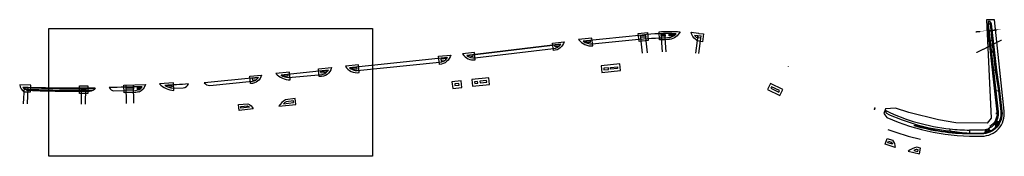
# Model space of a CAD drawing. Header units: feet. Extents: x 0 to 2468915, y 11 to 265913.
# Tile 6 of 7: x 2466551 to 2468915, y 263282 to 263610. Entities that reach past the tile are written whole.
import ezdxf

# ---------------------------------------------------------------- set-up
doc = ezdxf.new("R2010")
doc.units = ezdxf.units.FT
doc.header["$MEASUREMENT"] = 0
doc.linetypes.add('4', pattern=[0.22000000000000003, 0.1, -0.04, 0.04, -0.04])
doc.linetypes.add('constlimit', pattern=[0])
for name, color, linetype in [('0-Aerial', 7, 'Continuous'), ('0-Driveway_Align', 7, 'Continuous'), ('PS_P_Object', 92, 'Continuous'), ('PV_P_Curb', 120, 'Continuous'), ('PV_P_Curb_Ramp', 120, 'Continuous'), ('PV_P_Drive', 230, 'Continuous'), ('PV_P_Dumped_Rock_Fill', 150, 'Continuous'), ('PV_P_Saw_Cut_Line', 62, 'Continuous'), ('PV_P_Walk', 231, 'Continuous'), ('RW_P_Const_Limits', 120, 'constlimit')]:
    doc.layers.add(name, color=color, linetype=linetype)
doc.layers.add('QTY_Walk', color=231, linetype='Continuous', transparency=0.6)
for name, color, linetype, plot in [('SC_Scratch1', 11, 'Continuous', False), ('SC_Scratch3', 140, 'Continuous', False), ('SC_Scratch4', 80, 'Continuous', False)]:
    doc.layers.add(name, color=color, linetype=linetype, plot=plot)
picture_1 = doc.add_image_def('image1.png', size_in_pixel=(1787, 705))

msp = doc.modelspace()

# ---------------------------------------------------------------- hatches: boundary and pattern name
at = {"layer": 'PV_P_Curb_Ramp'}
h = msp.add_hatch(dxfattribs=at)
h.set_pattern_fill('HEX', color=256, angle=38.40767734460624)
h.set_pattern_definition([(38.40767734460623, (697864.5802267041, -1476792.946013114), (-0.1345051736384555, 0.1696565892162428), [0.125, -0.25]), (158.4076773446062, (697864.5802267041, -1476792.946013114), (-0.07967432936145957, -0.2013131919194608), [0.125, -0.2499999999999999]), (98.40767734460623, (697864.6781779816, -1476792.868356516), (-0.214179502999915, -0.03165660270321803), [0.125, -0.25])])
h.paths.add_polyline_path([(2468901.142262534, 263360.8204239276), (2468899.456244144, 263361.89622223), (2468897.304647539, 263358.5241854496), (2468898.990665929, 263357.4483871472)])
h = msp.add_hatch(dxfattribs=at)
h.set_pattern_fill('HEX', color=256)
h.set_pattern_definition([(0, (0, 0), (0, 0.2165063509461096), [0.125, -0.25]), (120, (0, 0), (-0.1875, -0.1082531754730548), [0.125, -0.25]), (59.99999999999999, (0.125, 0), (-0.1875, 0.1082531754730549), [0.125, -0.25])])
h.paths.add_polyline_path([(2468877.071388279, 263342.7678871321), (2468873.290487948, 263341.4622100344), (2468873.943326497, 263339.5717598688), (2468877.724226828, 263340.8774369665)])
at = {"layer": 'PV_P_Dumped_Rock_Fill', "transparency": 33554559}
h = msp.add_hatch(dxfattribs=at)
h.set_pattern_fill('GRAVEL', color=256, scale=5)
h.set_pattern_definition([(228.012787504, (3.6, 5), (-40.00000000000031, -45.00000000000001), [0.67268, -66.5954402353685]), (184.969740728, (3.15, 4.5), (59.99999999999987, 5.000000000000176), [1.15434, -114.27962380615]), (132.510447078, (2, 4.4), (50.00000000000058, -54.99999999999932), [0.8139400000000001, -80.5801629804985]), (267.273689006, (0.05, 3.15), (5.000000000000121, 100.0000000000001), [1.05119, -104.067790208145]), (292.833654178, (0, 2.1), (-24.99999999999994, 60.00000000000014), [1.030775, -102.0468656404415]), (357.273689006, (0.4, 1.15), (-100.0000000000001, 5.000000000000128), [1.05119, -104.067790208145]), (37.6942404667, (1.45, 1.1), (-64.99999999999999, -49.99999999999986), [1.390145, -137.62424274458]), (72.2553283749, (2.55, 1.95), (35.00000000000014, 110), [1.31244, -129.9316074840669]), (121.429565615, (2.95, 3.2), (-40.0000000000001, 64.99999999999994), [1.05475, -104.420365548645]), (175.236358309, (2.4, 4.1), (54.99999999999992, -5.00000000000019), [1.20416, -59.0038128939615]), (222.397437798, (1.2, 4.2), (-59.99999999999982, -54.99999999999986), [1.55724, -154.1668750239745]), (138.814074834, (5, 3.1), (-35.00000000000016, 30), [0.5315049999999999, -52.61922406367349]), (171.46923439, (4.600000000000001, 3.45), (64.99999999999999, -9.999999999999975), [1.011185, -100.107557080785]), (225, (3.6, 3.6), (-5.551115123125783e-16, -4.999999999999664), [0.707105, -6.3639628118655]), (203.198590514, (3.25, 4.2), (24.99999999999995, 9.999999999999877), [0.38079, -37.6980755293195]), (291.801409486, (2.9, 4.050000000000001), (-4.99999999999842, 15.00000000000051), [0.538515, -26.3873090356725]), (30.96375653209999, (3.1, 3.55), (15.00000000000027, 9.999999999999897), [0.874645, -28.2801144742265]), (161.565051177, (3.85, 4), (10.00000000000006, -4.999999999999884), [0.632455, -15.178933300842]), (16.389540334, (0, 4.050000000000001), (49.99999999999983, 15.00000000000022), [0.886, -87.714225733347]), (70.3461759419, (0.8500000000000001, 4.3), (-20.0000000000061, -55.00000000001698), [0.7433049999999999, -73.58703873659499]), (293.198590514, (3.85, 5), (-9.999999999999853, 24.99999999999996), [0.761575, -37.3172905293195]), (343.610459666, (4.149999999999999, 4.3), (-49.99999999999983, 15.00000000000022), [0.8859999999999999, -87.71422573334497]), (339.44395478, (0, 0.95), (-25.00000000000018, 10.00000000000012), [0.8543999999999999, -41.86561872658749]), (294.775140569, (0.8, 0.65), (-25.00000000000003, 55.00000000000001), [0.71589, -70.87321531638]), (66.8014094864, (3.9, 0), (9.999999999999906, 24.99999999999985), [0.761575, -37.3172905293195]), (17.3540246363, (4.2, 0.7000000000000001), (-64.99999999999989, -19.99999999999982), [0.838155, -82.97711807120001]), (69.44395478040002, (1.45, 0), (-10.00000000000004, -24.99999999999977), [0.4272, -42.29281872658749]), (101.309932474, (3.6, 0), (-4.999999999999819, 20.00000000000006), [0.25495, -25.240147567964]), (165.963756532, (3.55, 0.25), (14.99999999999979, -5.000000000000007), [1.030775, -19.5847531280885]), (186.009005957, (2.55, 0.5), (50.00000000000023, 4.999999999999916), [0.9552499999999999, -94.56961587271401]), (303.690067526, (3.1, 3.1), (-4.999999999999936, 9.999999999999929), [0.7211099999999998, -17.30664637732]), (353.157226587, (3.5, 2.5), (85.00000000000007, -10.00000000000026), [1.25897, -124.6378131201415]), (60.9453959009, (4.75, 2.35), (-19.99999999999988, -34.99999999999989), [0.51478, -50.963370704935]), (90, (5, 2.8), (-4.999999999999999, 5), [0.3, -4.699999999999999]), (120.256437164, (2.45, 0.65), (20.00000000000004, -35.00000000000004), [0.69462, -68.76759994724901]), (48.01278750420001, (2.1, 1.25), (40, 44.99999999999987), [1.34536, -65.92276023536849]), (0, (3, 2.25), (5, 5), [1.3, -3.7]), (325.3048464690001, (4.3, 2.25), (50.0000000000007, -34.99999999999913), [0.7905699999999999, -78.26637150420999]), (254.054604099, (4.95, 1.8), (-5.000000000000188, -20.00000000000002), [0.72801, -35.6725394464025]), (207.645975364, (4.75, 1.1), (-94.99999999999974, -50.00000000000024), [1.185325, -117.347370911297]), (175.42607874, (3.7, 0.55), (-64.99999999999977, 5.000000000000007), [1.253995, -124.1453670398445])])
edge = h.paths.add_edge_path()
edge.add_line((2468884.273007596, 263533.4829135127), (2468881.184895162, 263533.16124399))
edge.add_line((2468881.184895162, 263533.16124399), (2468881.388798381, 263532.7355357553))
edge.add_line((2468881.388798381, 263532.7355357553), (2468881.241310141, 263532.6676019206))
edge.add_line((2468881.241310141, 263532.6676019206), (2468892.001532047, 263438.5135623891))
edge.add_line((2468892.001532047, 263438.5135623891), (2468897.491653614, 263388.6430816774))
edge.add_arc((2468860.713842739, 263384.594300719), 36.99999999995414, -57.81935841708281, 6.282257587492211, ccw=False)
edge.add_line((2468880.419685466, 263353.278493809), (2468884.940970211, 263352.7659125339))
edge.add_arc((2468860.713842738, 263384.594300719), 40.00000000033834, 307.2776594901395, 366.2822575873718)
edge.add_line((2468900.473638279, 263388.9713612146), (2468895.030846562, 263438.4119129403))
edge.add_line((2468895.030846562, 263438.4119129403), (2468889.385972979, 263488.3033720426))
edge.add_line((2468889.385972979, 263488.3033720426), (2468884.273007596, 263533.4829135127))

# ---------------------------------------------------------------- linework, layer by layer
at = {"layer": '0-Driveway_Align', "linetype": '4'}
msp.add_lwpolyline([(2468847.208641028, 263581.0367572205), (2468906.400484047, 263586.5819625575)], dxfattribs=at)
at = {"layer": '0-Driveway_Align', "linetype": '4', "elevation": 1246.86644}
msp.add_lwpolyline([(2468849.068724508, 263531.3521202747), (2468908.20429054, 263561.1626494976)], dxfattribs=at)
at = {"layer": 'PS_P_Object'}
for points in [[(2468895.119966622, 263385.4117664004), (2468899.11830641, 263385.2965321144)], [(2468896.461768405, 263383.3722645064), (2468896.519385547, 263385.3714344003)], [(2468897.661270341, 263383.3376942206), (2468897.718887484, 263385.3368641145)]]:
    msp.add_lwpolyline(points, dxfattribs=at)
at = {"layer": 'PV_P_Curb'}
msp.add_lwpolyline([(2468882.289826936, 263599.9165437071), (2468894.84996914, 263488.9317388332), (2468902.484636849, 263439.2432521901), (2468907.928599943, 263389.7920600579, -0.4459481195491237), (2468860.833794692, 263337.0944521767), (2468831.541790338, 263337.113622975)], format="xyb", dxfattribs=at)
for points in [[(2468882.289826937, 263599.9165437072), (2468881.792998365, 263599.8603176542)], [(2468699.659215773, 263356.5468530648), (2468699.798846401, 263357.0269608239)]]:
    msp.add_lwpolyline(points, dxfattribs=at)
for radius in [476, 475.5]:
    msp.add_arc((2468834.307352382, 263813.1055889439), radius, 253.5681767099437, 269.6671094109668, dxfattribs=at)
at = {"layer": 'PV_P_Curb_Ramp'}
for points in [[(2468121.201438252, 263571.0053680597), (2468110.869156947, 263570.7907020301), (2468110.786069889, 263574.7898390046), (2468126.312131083, 263574.9988901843, -0.05752154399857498)], [(2467844.88807692, 263545.6172765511), (2467836.521696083, 263544.6257082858), (2467836.050918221, 263548.5979077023), (2467849.489402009, 263550.1906123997, -0.06805702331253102)], [(2467911.595486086, 263554.2354513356, -0.0516257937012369), (2467905.224809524, 263557.5915838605), (2467920.738082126, 263559.2124941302), (2467921.153760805, 263555.2341513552)], [(2467571.463993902, 263512.1239426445, 0.06677393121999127), (2467576.308131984, 263516.6238439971), (2467562.611382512, 263515.265832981), (2467563.006041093, 263511.2853500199)], [(2467631.029493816, 263520.2711455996, -0.06445206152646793), (2467625.112970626, 263523.5979251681), (2467638.680305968, 263525.2059011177), (2467639.15108383, 263521.2337017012)], [(2467350.040604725, 263490.1701643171, -0.06265162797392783), (2467344.05126718, 263493.5959437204), (2467359.955802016, 263495.1728531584), (2467360.350460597, 263491.1923701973)], [(2467119.370510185, 263466.0145557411, 0.07861462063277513), (2467123.528861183, 263470.444535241), (2467109.337455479, 263469.0434877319), (2467109.730445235, 263465.0628396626)], [(2467186.286934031, 263473.2863269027, -0.0446555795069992), (2467179.198506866, 263476.6156441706), (2467194.559269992, 263478.109945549), (2467194.946563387, 263474.128739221)], [(2467287.137447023, 263483.0971064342), (2467274.631146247, 263481.8804883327), (2467274.243852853, 263485.8616946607), (2467291.284320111, 263487.5193983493, -0.07147560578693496)], [(2466907.647397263, 263448.1732664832, -0.04507280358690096), (2466900.04790741, 263451.8113694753), (2466911.941496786, 263452.3850345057), (2466915.847806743, 263452.5734480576), (2466916.040515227, 263448.5780928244)], [(2467097.912587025, 263403.1570511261, -0.07861462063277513), (2467102.875403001, 263399.6517609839), (2467082.365282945, 263397.5180285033), (2467081.951384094, 263401.4965568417)], [(2467191.038875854, 263413.0491918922, 0.0446555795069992), (2467184.801742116, 263408.3133375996), (2467208.861125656, 263410.9799039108), (2467208.408697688, 263414.954235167)], [(2468643.708759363, 263316.0936496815, -0.07861462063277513), (2468646.72321355, 263310.8182665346), (2468635.5577614, 263314.586888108), (2468636.865462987, 263318.3670887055)], [(2468705.233219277, 263298.5820508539, 0.0446555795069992), (2468697.783857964, 263296.1660274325), (2468707.521470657, 263293.9158508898), (2468708.403967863, 263297.817286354)]]:
    msp.add_lwpolyline(points, format="xyb", close=True, dxfattribs=at)
for points in [[(2468179.733729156, 263571.050540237), (2468171.51870741, 263572.211460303, 0.07106649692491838), (2468175.507425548, 263567.6081798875), (2468179.281264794, 263567.07498576), (2468179.733729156, 263571.050540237)], [(2466833.79838453, 263447.1022812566), (2466841.589483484, 263447.2160830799, -0.06835161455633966), (2466836.856484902, 263443.1465231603), (2466833.856804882, 263443.1027078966)], [(2466833.856804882, 263443.1027078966), (2466837.057624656, 263442.6813689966, 0.08493433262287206), (2466842.897789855, 263448.0094590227, 0.01265496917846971), (2466843.493727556, 263448.8124896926), (2466842.878818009, 263448.8124896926, -0.01202341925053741), (2466842.203712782, 263447.9402620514)], [(2466837.057624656, 263442.6813689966, -0.01426988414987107), (2466836.202590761, 263442.1627968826), (2466835.394832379, 263442.2771078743, 0.01109050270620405), (2466836.27690287, 263442.7841390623)], [(2466836.27690287, 263442.7841390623, 0.007450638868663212), (2466836.856484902, 263443.1465231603)], [(2466842.203712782, 263447.9402620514, -0.0103509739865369), (2466841.589483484, 263447.2160830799)], [(2468894.825627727, 263356.7691828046, 0.05152074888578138), (2468900.05154909, 263364.8938587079, 0.05144429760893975)], [(2468870.257602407, 263341.6270699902, 0.05148432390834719), (2468879.39396226, 263344.7441729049, 0.05144429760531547)]]:
    msp.add_lwpolyline(points, format="xyb", dxfattribs=at)
for points in [[(2466833.79838453, 263447.1022812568), (2466842.897789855, 263448.0094590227)], [(2466833.856804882, 263443.1027078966), (2466833.79838453, 263447.1022812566)], [(2466836.856484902, 263443.1465231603), (2466837.755347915, 263443.1465231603)], [(2466841.589483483, 263447.2160830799), (2466842.259829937, 263447.2258745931)], [(2468880.669164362, 263342.0409795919), (2468877.697095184, 263348.3787082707)], [(2468897.143612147, 263354.8874726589), (2468891.703751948, 263359.3034816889)], [(2468898.960263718, 263357.2774326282), (2468893.235616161, 263361.3062296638)], [(2468894.825627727, 263356.7691828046), (2468895.400547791, 263352.8794383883)], [(2468901.312468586, 263360.9141068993), (2468895.25809688, 263364.4276325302)], [(2468902.741552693, 263363.5545384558), (2468896.475259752, 263366.6744499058)], [(2468897.304647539, 263358.5241854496), (2468899.456244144, 263361.89622223), (2468901.142262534, 263360.8204239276), (2468898.990665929, 263357.4483871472), (2468897.304647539, 263358.5241854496)], [(2468900.05154909, 263364.8938587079), (2468903.87578567, 263365.991970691)], [(2468870.257602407, 263341.6270699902), (2468868.28353369, 263338.2078826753)], [(2468870.904981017, 263338.7124884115), (2468869.387151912, 263345.5459498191)], [(2468873.813297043, 263339.4566856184), (2468871.830362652, 263346.1699539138)], [(2468873.290487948, 263341.4622100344), (2468877.071388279, 263342.7678871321), (2468877.724226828, 263340.8774369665), (2468873.943326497, 263339.5717598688), (2468873.290487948, 263341.4622100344)], [(2468877.912302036, 263340.8540103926), (2468875.350829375, 263347.3685217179)], [(2468879.400165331, 263344.7470308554), (2468883.052826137, 263343.2425193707)]]:
    msp.add_lwpolyline(points, dxfattribs=at)
at = {"layer": 'PV_P_Drive'}
for points in [[(2468886.256596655, 263560.4187590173), (2468881.792998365, 263599.8603176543), (2468876.824712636, 263599.2980571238), (2468873.74051571, 263598.9490573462), (2468878.20363071, 263559.5074116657)], [(2468878.203642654, 263559.5073061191), (2468881.184895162, 263533.16124399), (2468884.273007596, 263533.4829135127), (2468889.572340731, 263531.1199498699), (2468886.25658471, 263560.4188645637), (2468878.203631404, 263559.5074055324)]]:
    msp.add_lwpolyline(points, close=True, dxfattribs=at)
for points in [[(2468881.792998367, 263599.8603176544), (2468882.289826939, 263599.9165437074)], [(2468878.203631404, 263559.5074055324), (2468886.753425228, 263560.4749850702)], [(2468889.235005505, 263534.1007349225), (2468889.731205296, 263534.1625170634)], [(2468889.403673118, 263532.6103423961), (2468889.899872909, 263532.6721245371)], [(2468889.572340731, 263531.1199498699), (2468890.068540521, 263531.1817320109)]]:
    msp.add_lwpolyline(points, dxfattribs=at)
for p in [(2468603.342411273, 263394.7994554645), (2468603.557748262, 263395.2507403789), (2468604.486868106, 263397.1979105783)]:
    msp.add_point(p, dxfattribs=at)
at = {"layer": 'PV_P_Dumped_Rock_Fill'}
msp.add_lwpolyline([(2468884.273007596, 263533.4829135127), (2468881.184895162, 263533.16124399), (2468881.388798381, 263532.7355357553), (2468881.241310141, 263532.6676019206), (2468892.001532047, 263438.5135623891), (2468897.491653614, 263388.6430816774, -0.2872252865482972), (2468880.419685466, 263353.278493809), (2468884.940970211, 263352.7659125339, 0.2632994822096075), (2468900.473638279, 263388.9713612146), (2468895.030846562, 263438.4119129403), (2468889.385972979, 263488.3033720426)], format="xyb", close=True, dxfattribs=at)
msp.add_lwpolyline([(2468635.682536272, 263346.6008669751, 0.03572776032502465), (2468714.040250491, 263323.1990330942)], format="xyb", dxfattribs=at)
at = {"layer": 'PV_P_Saw_Cut_Line'}
for points in [[(2468883.780312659, 263600.0852218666), (2468896.337100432, 263489.1300576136), (2468903.972115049, 263439.4393132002), (2468909.419592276, 263389.9561998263, -0.4459481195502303), (2468860.837582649, 263335.5944569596), (2468841.208483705, 263335.5448873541), (2468831.533075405, 263335.6136482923, -0.07035806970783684), (2468699.239476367, 263355.1067692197), (2468699.659215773, 263356.5468530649)], [(2466837.340924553, 263441.3832936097, 0.08963738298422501), (2466843.883172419, 263447.2403539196, 0.04029767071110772), (2466844.870848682, 263448.6139121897)]]:
    msp.add_lwpolyline(points, format="xyb", dxfattribs=at)
for points in [[(2468881.670092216, 263605.8849004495), (2468880.179858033, 263605.7162507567)], [(2468881.670092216, 263605.8849004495), (2468883.780312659, 263600.0852218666)], [(2466837.340924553, 263441.3832936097), (2466836.202590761, 263442.1627968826)], [(2466844.870848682, 263448.6139121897), (2466843.493727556, 263448.8124896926)]]:
    msp.add_lwpolyline(points, dxfattribs=at)
at = {"layer": 'PV_P_Walk'}
msp.add_lwpolyline([(2468880.179858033, 263605.7162507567), (2468876.203858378, 263605.2671007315), (2468876.824707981, 263599.298056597), (2468894.983017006, 263438.846381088), (2468900.473638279, 263388.9713612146, -0.4459481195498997), (2468860.81485491, 263344.5944282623), (2468831.636740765, 263344.6605652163), (2468831.548080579, 263337.6135845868, 0.004884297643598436), (2468841.203433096, 263337.544880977), (2468860.83253204, 263337.5944505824, 0.4459481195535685), (2468907.431602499, 263389.737346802), (2468901.988810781, 263439.1778985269), (2468894.35425871, 263488.8656325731), (2468881.792998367, 263599.8603176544)], format="xyb", close=True, dxfattribs=at)
for points in [[(2468041.952238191, 263571.1217550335), (2468053.917529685, 263572.0821407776), (2468054.337604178, 263568.1023463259), (2468042.372116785, 263567.1438164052), (2468041.952162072, 263571.1224761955)], [(2468091.890137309, 263570.2259970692), (2468091.64265848, 263574.219406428), (2468100.640641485, 263574.5305593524), (2468100.888177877, 263570.5362211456), (2468091.890137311, 263570.2259970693)], [(2468187.079214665, 263570.0127164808), (2468179.733756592, 263571.0507812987), (2468179.281264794, 263567.07498576), (2468186.59589511, 263566.0415241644), (2468187.079214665, 263570.0127164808)], [(2468894.35425871, 263488.8656325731), (2468889.385972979, 263488.3033720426)], [(2466699.469615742, 263445.0466947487), (2466709.469730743, 263445.1348784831), (2466709.464835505, 263441.1215942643), (2466699.464736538, 263441.0465558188), (2466699.469615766, 263445.0466947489)], [(2466806.461428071, 263446.7031718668), (2466824.460477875, 263446.9658857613), (2466824.560313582, 263442.9669173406), (2466806.561268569, 263442.7040116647), (2466806.461428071, 263446.7031718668)], [(2468901.988810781, 263439.1778985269), (2468895.030846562, 263438.4119129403)], [(2468784.829211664, 263347.7289603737), (2468784.331737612, 263342.7531275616)]]:
    msp.add_lwpolyline(points, dxfattribs=at)
for points in [[(2467954.028562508, 263489.5066180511), (2467964.967793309, 263490.6612736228), (2467964.547918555, 263494.6391757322), (2467953.608687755, 263493.4845201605)], [(2467969.940170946, 263491.186117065), (2467969.520296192, 263495.1640191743), (2467986.426380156, 263496.948486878), (2467986.84625491, 263492.9705847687)], [(2467596.017372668, 263451.7178902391), (2467605.962127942, 263452.7675771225), (2467605.542253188, 263456.7454792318), (2467595.597497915, 263455.6957923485)], [(2467643.75219798, 263456.7563872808), (2467650.713526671, 263457.4911680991), (2467650.293651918, 263461.4690702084), (2467643.332323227, 263460.7342893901)], [(2467656.680379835, 263458.1209802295), (2467672.591988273, 263459.8004792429), (2467672.17211352, 263463.7783813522), (2467656.260505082, 263462.0988823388)], [(2468354.833692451, 263445.1562194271), (2468373.786593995, 263436.1125739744), (2468375.509193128, 263439.7226504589), (2468356.556291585, 263448.7662959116)]]:
    msp.add_lwpolyline(points, close=True, dxfattribs=at)
for points in [[(2466571.48291716, 263446.7603403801), (2466559.51705987, 263447.1902481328, 0.08607230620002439), (2466563.333931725, 263443.0454228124), (2466571.268660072, 263442.7653146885), (2466571.482917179, 263446.7603403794)], [(2468631.018193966, 263391.5637546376, 0.1244683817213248), (2468630.758889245, 263386.1430341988)], [(2468784.829211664, 263347.7289603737, 0.01621642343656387), (2468831.636740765, 263344.6605652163)], [(2468784.331737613, 263342.7531275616, 0.01600205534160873), (2468831.548080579, 263337.6135845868, 0.0221592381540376)]]:
    msp.add_lwpolyline(points, format="xyb", dxfattribs=at)
for centre, radius, start, end in [((2468107.338954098, 262971.59864916), 600, 61.14707779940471, 61.16216563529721), ((2468834.307352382, 263813.1055889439), 473, 244.511176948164, 263.9349973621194), ((2468834.307352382, 263813.1055889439), 468, 244.2542437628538, 263.9312044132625)]:
    msp.add_arc(centre, radius, start, end, dxfattribs=at)
at = {"layer": 'QTY_Walk', "transparency": 33554687}
msp.add_lwpolyline([(2468876.824712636, 263599.2980571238), (2468881.792998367, 263599.8603176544), (2468889.234376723, 263534.1062910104), (2468884.273007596, 263533.4829135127)], close=True, dxfattribs=at)
at = {"layer": 'RW_P_Const_Limits'}
for points in [[(2468872.828936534, 263609.8729033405), (2468883.997707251, 263373.8488057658), (2468874.107635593, 263361.7419489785), (2468798.705780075, 263362.6429144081), (2468757.033678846, 263369.2365151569), (2468686.067150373, 263386.971366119), (2468653.949168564, 263397.5578266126), (2468653.949168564, 263397.5578266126), (2468629.598473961, 263396.0240077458), (2468626.02842961, 263384.7692363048), (2468633.058486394, 263374.8481398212), (2468633.058486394, 263374.8481398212, 0.1110879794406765), (2468860.864097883, 263330.4834087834, 0.4524928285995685), (2468914.860450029, 263390.6032493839), (2468891.451088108, 263609.6500772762), (2468872.828936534, 263609.8729033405)], [(2467366.182489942, 263483.0478787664), (2467364.335684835, 263501.6745515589), (2467332.996937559, 263498.3666901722, 0.2926055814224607), (2467366.182489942, 263483.0478787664, 0.2583769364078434)], [(2466577.474306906, 263452.7564723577), (2466551.041664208, 263453.498622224, 0.2263531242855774), (2466561.364426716, 263437.1112119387), (2466576.944550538, 263436.5612095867), (2466577.474306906, 263452.7564723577)]]:
    msp.add_lwpolyline(points, format="xyb", dxfattribs=at)
for points in [[(2467927.068766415, 263546.7944083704), (2467925.105982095, 263565.3898676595), (2467893.17440158, 263562.0194316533, 0.2465828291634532)], [(2468087.439290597, 263561.2098766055), (2468086.210252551, 263581.0420864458, -0.02048979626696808), (2468136.559376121, 263580.9420340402, -0.2497886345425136), (2468111.461983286, 263562.2366615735), (2468101.346177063, 263561.7042009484)], [(2468163.350064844, 263580.1616631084), (2468180.616598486, 263577.1955308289), (2468182.002398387, 263577.0378106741), (2468192.801696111, 263575.6474837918), (2468190.537933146, 263557.0410590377), (2468184.763803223, 263557.8013866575, -0.1470657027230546), (2468175.105166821, 263561.6602526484, -0.2161674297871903)], [(2467832.5256037, 263535.8599516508), (2467830.412337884, 263553.6906822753), (2467858.367042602, 263557.0345108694, -0.3177203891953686)], [(2467558.841187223, 263502.6148933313), (2467556.918979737, 263522.0020662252), (2467586.059168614, 263525.077865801, -0.3270113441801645)], [(2467645.087499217, 263513.627936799), (2467642.996270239, 263531.2727310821), (2467614.433399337, 263527.8561561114, 0.2915978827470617)], [(2467270.408715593, 263473.6447879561), (2467268.664333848, 263491.5762676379), (2467299.692993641, 263494.8513987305, -0.3971134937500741)], [(2467105.544881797, 263457.0047465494), (2467103.697221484, 263474.0883032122), (2467131.513561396, 263477.0967603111, -0.3858443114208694)], [(2467200.797096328, 263465.6282617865), (2467198.988305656, 263484.2218369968), (2467165.981295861, 263480.7378874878, 0.2018110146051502)], [(2466801.758543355, 263434.6800261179), (2466801.310667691, 263452.8388042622), (2466852.914696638, 263454.0836550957, -0.2096436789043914), (2466837.543915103, 263435.7879170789), (2466835.450361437, 263436.7494584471, -0.04877440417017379), (2466830.270161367, 263435.0964852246)], [(2466921.445952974, 263440.2928115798), (2466920.575826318, 263458.3328324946), (2466886.442573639, 263456.3285268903, 0.1926110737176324)], [(2467189.386004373, 263417.8978943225, 0.1182891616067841), (2467173.020227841, 263401.9769446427), (2467214.396255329, 263406.5627612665), (2467212.813396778, 263420.4673044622)], [(2467098.741819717, 263408.2703032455, -0.1926559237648), (2467111.696372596, 263395.5424498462), (2467077.909496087, 263392.0274945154), (2467076.460850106, 263405.9523437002)], [(2468646.599409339, 263320.4020308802, -0.1923281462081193), (2468652.979684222, 263303.4294217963), (2468629.185528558, 263311.4605491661), (2468633.754847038, 263324.6691746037)], [(2468705.297144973, 263303.7100125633, 0.1182928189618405), (2468684.59314797, 263294.0823889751), (2468711.290012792, 263287.9132527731), (2468714.368309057, 263301.5221051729)]]:
    msp.add_lwpolyline(points, format="xyb", close=True, dxfattribs=at)
for points in [[(2468038.321988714, 263557.8815616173), (2468036.288677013, 263577.145198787), (2468058.176213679, 263579.3685325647), (2468060.256618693, 263559.658732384)], [(2467948.691521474, 263482.9099527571), (2467993.442920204, 263487.6335437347), (2467991.76342119, 263503.545152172), (2467947.01202246, 263498.8215611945)], [(2467638.415156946, 263450.1597219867), (2467679.188653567, 263454.4634382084), (2467677.509154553, 263470.3750466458), (2467636.735657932, 263466.0713304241)], [(2466694.454218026, 263432.426168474), (2466694.476944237, 263451.0578965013), (2466714.47707777, 263451.1551736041), (2466714.454397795, 263432.5613523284)], [(2467590.680331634, 263445.1212249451), (2467612.558793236, 263447.4305360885), (2467610.879294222, 263463.3421445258), (2467589.000832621, 263461.0328333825)], [(2468346.834679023, 263442.3250034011), (2468376.617810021, 263428.1135605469), (2468383.508206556, 263442.5538664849), (2468353.725075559, 263456.7653093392)]]:
    msp.add_lwpolyline(points, close=True, dxfattribs=at)
at = {"layer": 'SC_Scratch1'}
msp.add_lwpolyline([(2467624.549091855, 263524.0305113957), (2467850.087468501, 263551.0084988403)], dxfattribs=at)
for points in [[(2466559.51705987, 263447.1902481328, 0.01126246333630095), (2466699.469615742, 263445.0466947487), (2466709.469714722, 263445.1217435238), (2466729.175527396, 263445.3039544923, 0.01101213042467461)], [(2466562.478698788, 263443.0768242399, 0.01101213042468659), (2466699.498451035, 263441.0467986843), (2466709.50321626, 263441.1218823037), (2466729.212512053, 263441.3041254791)]]:
    msp.add_lwpolyline(points, format="xyb", dxfattribs=at)
at = {"layer": 'SC_Scratch3'}
for points in [[(2467904.378118, 263558.1742283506, 0.1608690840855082), (2467925.338774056, 263551.7266614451), (2468029.744679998, 263562.0472171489, -0.01822444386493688), (2468106.705327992, 263566.8593600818, 0.21083952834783), (2468127.516854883, 263576.2620698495, 0.03351460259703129), (2468045.949999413, 263573.1173961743), (2467904.378118, 263558.1742283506)], [(2467624.549091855, 263524.0305113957, 0.1981506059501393), (2467643.945669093, 263518.5242222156), (2467832.555401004, 263540.8779051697, 0.2218433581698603), (2467850.087468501, 263551.0084988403), (2467624.549091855, 263524.0305113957)], [(2467343.034500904, 263494.3983973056, 0.1840227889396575), (2467361.667587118, 263488.0661683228), (2467559.308105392, 263507.6619126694, 0.2347394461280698), (2467578.178036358, 263519.2182222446), (2467343.034500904, 263494.3983973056)], [(2466994.378452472, 263458.6492792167, 0.2542886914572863), (2467007.235720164, 263451.953902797), (2467110.02279737, 263462.1015640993, 0.2269343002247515), (2467124.069741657, 263471.2862714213, -0.006880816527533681), (2466994.378452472, 263458.6492792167)], [(2467178.500839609, 263477.0315721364, 0.1115000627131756), (2467196.841669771, 263470.8565689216), (2467277.369321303, 263478.6903321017, 0.220555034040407), (2467292.261098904, 263489.0391730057), (2467178.500839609, 263477.0315721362)], [(2466558.917376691, 263448.1976332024, 0.0114613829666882), (2466732.213709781, 263446.3398722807, -0.2986989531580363), (2466718.441551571, 263437.6173536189, -0.01275754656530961), (2466572.992497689, 263439.6394068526, -0.2676827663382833), (2466558.917376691, 263448.1976332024)], [(2466765.657029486, 263446.8959366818, 0.2043569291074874), (2466777.425247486, 263439.3251316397), (2466829.679009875, 263440.0883838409, 0.1779112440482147), (2466842.878818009, 263448.8124896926, 0.001375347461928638), (2466765.657029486, 263446.8959366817)], [(2466899.583039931, 263452.0915227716, 0.1125375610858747), (2466919.31549837, 263445.4640121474), (2466943.747479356, 263446.6370515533, 0.3262923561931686), (2466956.182607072, 263455.7189450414, -0.003750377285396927), (2466899.583039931, 263452.0915227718)]]:
    msp.add_lwpolyline(points, format="xyb", dxfattribs=at)
for points in [[(2468046.354102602, 263529.4184004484), (2468041.787964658, 263572.6780858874)], [(2468058.28780893, 263530.6780247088), (2468053.721670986, 263573.9377101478)], [(2468094.190743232, 263533.1025739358), (2468091.500206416, 263576.5180653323)], [(2468103.155219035, 263532.9738644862), (2468100.48297376, 263577.0747437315)], [(2468174.697182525, 263529.4099003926), (2468179.907151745, 263572.2175822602)], [(2468182.032175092, 263528.5437451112), (2468187.242144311, 263571.3514269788)], [(2466560.407807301, 263408.3091239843), (2466562.540620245, 263448.0774349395)], [(2466569.394891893, 263407.8271379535), (2466571.538352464, 263447.793983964)], [(2466699.423255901, 263407.0393067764), (2466699.470878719, 263446.0821269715)], [(2466709.423248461, 263407.0271091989), (2466709.470945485, 263446.1307655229)], [(2466807.405269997, 263408.8971190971), (2466806.304987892, 263452.9694602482)], [(2466825.399663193, 263409.3463557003), (2466824.299381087, 263453.4186968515)]]:
    msp.add_lwpolyline(points, dxfattribs=at)
at = {"layer": 'SC_Scratch4'}
for points in [[(2466833.79838453, 263447.1022812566), (2466833.856804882, 263443.1027078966), (2466836.27690287, 263442.7841390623, 0.08625956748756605), (2466842.203712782, 263447.9402620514), (2466833.798384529, 263447.1022812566)], [(2468869.387151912, 263345.545949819, 0.05503811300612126), (2468877.697095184, 263348.3787082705), (2468878.975593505, 263345.6524004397), (2468883.052826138, 263343.24251937, -0.08357888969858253), (2468868.28353369, 263338.2078826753), (2468870.040763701, 263342.6033056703), (2468869.387151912, 263345.5459498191)], [(2468891.703751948, 263359.3034816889, 0.05504485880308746), (2468896.475259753, 263366.6744499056), (2468899.156346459, 263365.3395692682), (2468903.87578567, 263365.991970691, -0.0836291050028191), (2468895.400547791, 263352.8794383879), (2468894.049221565, 263357.3994594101), (2468891.703751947, 263359.3034816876)]]:
    msp.add_lwpolyline(points, format="xyb", dxfattribs=at)

# ---------------------------------------------------------------- pictures from other files: only their frames are drawn
at = {"layer": '0-Aerial'}
image = msp.add_image(picture_1, insert=(2466620.729275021, 263282.0077287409), size_in_units=(777.2950744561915, 306.6553035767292), dxfattribs=dict(at, fade=50))
image.dxf.flags = 15

doc.saveas('drawing.dxf')
